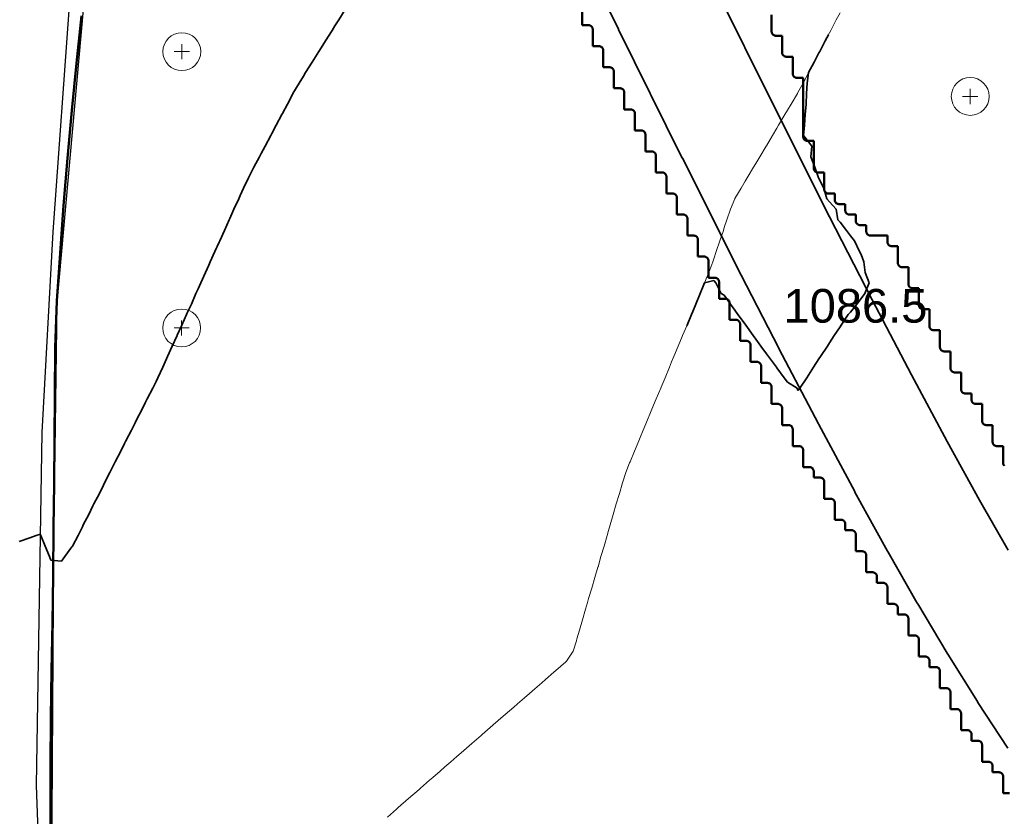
# Model space of a CAD drawing. Header units: metres. Extents: x -6552 to -6384, y 5654608 to 5654799.
# Tile 37 of 68: x -6536 to -6512, y 5654740 to 5654759. Entities that reach past the tile are written whole.
import ezdxf
from ezdxf.enums import TextEntityAlignment as Align

# ---------------------------------------------------------------- set-up
doc = ezdxf.new("R2010")
doc.units = ezdxf.units.M
doc.header["$LTSCALE"] = 0.5
doc.linetypes.add('DASHED', pattern=[9, 6, -3])
doc.linetypes.add('PHANTOM', pattern=[22, 12, -2, 2, -2, 2, -2])
for name, color, linetype, lineweight in [('L-GRAD-CONT', 5, 'DASHED', 25), ('L-HARD-PAVE', 8, 'Continuous', 35), ('L-SITE-LIMIT', 6, 'PHANTOM', 50), ('V-PROP-LINE', 7, 'PHANTOM', 50), ('V-ROAD-CURB', 7, 'Continuous', 25), ('V-ROAD-SW', 8, 'Continuous', 25), ('V-TOPO-MAJR', 34, 'Continuous', 35), ('V-TOPO-MINR', 32, 'Continuous', 13), ('V-VEG-TREE', 94, 'Continuous', 18)]:
    doc.layers.add(name, color=color, linetype=linetype, lineweight=lineweight)
doc.styles.add('BR-STD', font='arial.ttf')

# ---------------------------------------------------------------- blocks, each defined once
blk = doc.blocks.new('VEG-TREE-DECID')
at = {"color": 0, "lineweight": -2}
for p, q in [((-0.6, 0), (0.6, 0)), ((0, -0.6), (0, 0.6))]:
    blk.add_line(p, q, dxfattribs=at)
blk.add_circle((0, 0), 1.5, dxfattribs=at)

msp = doc.modelspace()

# ---------------------------------------------------------------- linework, layer by layer
at = {"layer": 'L-GRAD-CONT', "lineweight": 35}
msp.add_lwpolyline([(-6516.399, 5654758.523), (-6516.476, 5654758.375), (-6516.606, 5654758.125), (-6516.625, 5654758.09), (-6516.739, 5654757.875), (-6516.87, 5654757.625), (-6516.875, 5654757.615), (-6516.907, 5654757.375), (-6516.921, 5654757.125), (-6516.931, 5654756.875), (-6516.951, 5654756.625), (-6516.972, 5654756.375), (-6516.992, 5654756.125), (-6516.875, 5654755.975), (-6516.797, 5654755.875), (-6516.817, 5654755.625), (-6516.727, 5654755.375), (-6516.639, 5654755.125), (-6516.625, 5654755.109), (-6516.506, 5654754.875), (-6516.436, 5654754.625), (-6516.375, 5654754.554), (-6516.22, 5654754.375), (-6516.173, 5654754.125), (-6516.125, 5654754.068), (-6515.968, 5654753.875), (-6515.875, 5654753.743), (-6515.782, 5654753.625), (-6515.661, 5654753.375), (-6515.625, 5654753.305), (-6515.562, 5654753.125), (-6515.527, 5654752.875), (-6515.43, 5654752.625), (-6515.533, 5654752.375), (-6515.625, 5654752.255), (-6515.725, 5654752.125), (-6515.875, 5654751.928), (-6515.934, 5654751.875), (-6516.099, 5654751.625), (-6516.125, 5654751.585), (-6516.261, 5654751.375), (-6516.375, 5654751.203), (-6516.426, 5654751.125), (-6516.588, 5654750.875), (-6516.625, 5654750.819), (-6516.754, 5654750.625), (-6516.875, 5654750.438), (-6516.915, 5654750.375), (-6517.081, 5654750.125), (-6517.125, 5654750.068), (-6517.142, 5654750.125), (-6517.375, 5654750.266), (-6517.452, 5654750.375), (-6517.625, 5654750.611), (-6517.635, 5654750.625), (-6517.827, 5654750.875), (-6517.875, 5654750.938), (-6518.008, 5654751.125), (-6518.125, 5654751.291), (-6518.185, 5654751.375), (-6518.36, 5654751.625), (-6518.375, 5654751.645), (-6518.553, 5654751.875), (-6518.625, 5654751.977), (-6518.729, 5654752.125), (-6518.875, 5654752.334), (-6518.946, 5654752.375), (-6519.078, 5654752.625), (-6519.125, 5654752.686), (-6519.342, 5654752.625), (-6519.375, 5654752.55), (-6519.448, 5654752.375), (-6519.552, 5654752.125), (-6519.625, 5654751.95), (-6519.656, 5654751.875), (-6519.76, 5654751.625), (-6519.767, 5654751.61)], dxfattribs=at)
at = {"layer": 'L-HARD-PAVE'}
for points in [[(-6525.94, 5654773.676), (-6521.412, 5654764.381), (-6519.146, 5654759.758), (-6517.634, 5654756.707), (-6516.371, 5654754.195), (-6515.358, 5654752.221), (-6514.426, 5654750.44), (-6513.576, 5654748.855), (-6512.81, 5654747.466), (-6512.127, 5654746.273)], [(-6512.136, 5654741.571), (-6512.847, 5654742.658), (-6512.861, 5654742.68), (-6513.566, 5654743.809), (-6513.579, 5654743.83), (-6514.279, 5654745), (-6514.29, 5654745.021), (-6514.984, 5654746.232), (-6514.994, 5654746.25), (-6515.769, 5654747.654), (-6515.776, 5654747.668), (-6516.632, 5654749.265), (-6516.638, 5654749.276), (-6517.575, 5654751.066), (-6517.579, 5654751.075), (-6518.597, 5654753.058), (-6518.602, 5654753.067), (-6519.869, 5654755.587), (-6519.872, 5654755.593), (-6521.387, 5654758.65), (-6521.39, 5654758.656), (-6523.657, 5654763.283), (-6523.658, 5654763.285), (-6528.187, 5654772.581)]]:
    msp.add_lwpolyline(points, dxfattribs=at)
at = {"layer": 'L-SITE-LIMIT'}
for points in [[(-6512.1, 5654740.5), (-6512.248, 5654740.5), (-6512.25, 5654740.5), (-6512.25, 5654740.502), (-6512.25, 5654740.9), (-6512.25, 5654740.91), (-6512.252, 5654740.92), (-6512.254, 5654740.929), (-6512.258, 5654740.938), (-6512.262, 5654740.947), (-6512.267, 5654740.956), (-6512.273, 5654740.963), (-6512.279, 5654740.971), (-6512.287, 5654740.977), (-6512.294, 5654740.983), (-6512.303, 5654740.988), (-6512.312, 5654740.992), (-6512.321, 5654740.996), (-6512.33, 5654740.998), (-6512.34, 5654741), (-6512.35, 5654741), (-6512.498, 5654741), (-6512.5, 5654741), (-6512.5, 5654741.002), (-6512.5, 5654741.15), (-6512.5, 5654741.16), (-6512.502, 5654741.17), (-6512.504, 5654741.179), (-6512.508, 5654741.188), (-6512.512, 5654741.197), (-6512.517, 5654741.206), (-6512.523, 5654741.213), (-6512.529, 5654741.221), (-6512.537, 5654741.227), (-6512.544, 5654741.233), (-6512.553, 5654741.238), (-6512.562, 5654741.242), (-6512.571, 5654741.246), (-6512.58, 5654741.248), (-6512.59, 5654741.25), (-6512.6, 5654741.25), (-6512.748, 5654741.25), (-6512.75, 5654741.25), (-6512.75, 5654741.252), (-6512.75, 5654741.65), (-6512.75, 5654741.66), (-6512.752, 5654741.67), (-6512.754, 5654741.679), (-6512.758, 5654741.688), (-6512.762, 5654741.697), (-6512.767, 5654741.706), (-6512.773, 5654741.713), (-6512.779, 5654741.721), (-6512.787, 5654741.727), (-6512.794, 5654741.733), (-6512.803, 5654741.738), (-6512.812, 5654741.742), (-6512.821, 5654741.746), (-6512.83, 5654741.748), (-6512.84, 5654741.75), (-6512.85, 5654741.75), (-6512.998, 5654741.75), (-6513, 5654741.75), (-6513, 5654741.752), (-6513, 5654741.9), (-6513, 5654741.91), (-6513.002, 5654741.92), (-6513.004, 5654741.929), (-6513.008, 5654741.938), (-6513.012, 5654741.947), (-6513.017, 5654741.956), (-6513.023, 5654741.963), (-6513.029, 5654741.971), (-6513.037, 5654741.977), (-6513.044, 5654741.983), (-6513.053, 5654741.988), (-6513.062, 5654741.992), (-6513.071, 5654741.996), (-6513.08, 5654741.998), (-6513.09, 5654742), (-6513.1, 5654742), (-6513.248, 5654742), (-6513.25, 5654742), (-6513.25, 5654742.002), (-6513.25, 5654742.4), (-6513.25, 5654742.41), (-6513.252, 5654742.42), (-6513.254, 5654742.429), (-6513.258, 5654742.438), (-6513.262, 5654742.447), (-6513.267, 5654742.456), (-6513.273, 5654742.463), (-6513.279, 5654742.471), (-6513.287, 5654742.477), (-6513.294, 5654742.483), (-6513.303, 5654742.488), (-6513.312, 5654742.492), (-6513.321, 5654742.496), (-6513.33, 5654742.498), (-6513.34, 5654742.5), (-6513.35, 5654742.5), (-6513.498, 5654742.5), (-6513.5, 5654742.5), (-6513.5, 5654742.502), (-6513.5, 5654742.9), (-6513.5, 5654742.91), (-6513.502, 5654742.92), (-6513.504, 5654742.929), (-6513.508, 5654742.938), (-6513.512, 5654742.947), (-6513.517, 5654742.956), (-6513.523, 5654742.963), (-6513.529, 5654742.971), (-6513.537, 5654742.977), (-6513.544, 5654742.983), (-6513.553, 5654742.988), (-6513.562, 5654742.992), (-6513.571, 5654742.996), (-6513.58, 5654742.998), (-6513.59, 5654743), (-6513.6, 5654743), (-6513.748, 5654743), (-6513.75, 5654743), (-6513.75, 5654743.002), (-6513.75, 5654743.4), (-6513.75, 5654743.41), (-6513.752, 5654743.42), (-6513.754, 5654743.429), (-6513.758, 5654743.438), (-6513.762, 5654743.447), (-6513.767, 5654743.456), (-6513.773, 5654743.463), (-6513.779, 5654743.471), (-6513.787, 5654743.477), (-6513.794, 5654743.483), (-6513.803, 5654743.488), (-6513.812, 5654743.492), (-6513.821, 5654743.496), (-6513.83, 5654743.498), (-6513.84, 5654743.5), (-6513.85, 5654743.5), (-6513.998, 5654743.5), (-6514, 5654743.5), (-6514, 5654743.502), (-6514, 5654743.65), (-6514, 5654743.66), (-6514.002, 5654743.67), (-6514.004, 5654743.679), (-6514.008, 5654743.688), (-6514.012, 5654743.697), (-6514.017, 5654743.706), (-6514.023, 5654743.713), (-6514.029, 5654743.721), (-6514.037, 5654743.727), (-6514.044, 5654743.733), (-6514.053, 5654743.738), (-6514.062, 5654743.742), (-6514.071, 5654743.746), (-6514.08, 5654743.748), (-6514.09, 5654743.75), (-6514.1, 5654743.75), (-6514.248, 5654743.75), (-6514.25, 5654743.75), (-6514.25, 5654743.752), (-6514.25, 5654744.15), (-6514.25, 5654744.16), (-6514.252, 5654744.17), (-6514.254, 5654744.179), (-6514.258, 5654744.188), (-6514.262, 5654744.197), (-6514.267, 5654744.206), (-6514.273, 5654744.213), (-6514.279, 5654744.221), (-6514.287, 5654744.227), (-6514.294, 5654744.233), (-6514.303, 5654744.238), (-6514.312, 5654744.242), (-6514.321, 5654744.246), (-6514.33, 5654744.248), (-6514.34, 5654744.25), (-6514.35, 5654744.25), (-6514.498, 5654744.25), (-6514.5, 5654744.25), (-6514.5, 5654744.252), (-6514.5, 5654744.65), (-6514.5, 5654744.66), (-6514.502, 5654744.67), (-6514.504, 5654744.679), (-6514.508, 5654744.688), (-6514.512, 5654744.697), (-6514.517, 5654744.706), (-6514.523, 5654744.713), (-6514.529, 5654744.721), (-6514.537, 5654744.727), (-6514.544, 5654744.733), (-6514.553, 5654744.738), (-6514.562, 5654744.742), (-6514.571, 5654744.746), (-6514.58, 5654744.748), (-6514.59, 5654744.75), (-6514.6, 5654744.75), (-6514.748, 5654744.75), (-6514.75, 5654744.75), (-6514.75, 5654744.752), (-6514.75, 5654744.9), (-6514.75, 5654744.91), (-6514.752, 5654744.92), (-6514.754, 5654744.929), (-6514.758, 5654744.938), (-6514.762, 5654744.947), (-6514.767, 5654744.956), (-6514.773, 5654744.963), (-6514.779, 5654744.971), (-6514.787, 5654744.977), (-6514.794, 5654744.983), (-6514.803, 5654744.988), (-6514.812, 5654744.992), (-6514.821, 5654744.996), (-6514.83, 5654744.998), (-6514.84, 5654745), (-6514.85, 5654745), (-6514.998, 5654745), (-6515, 5654745), (-6515, 5654745.002), (-6515, 5654745.4), (-6515, 5654745.41), (-6515.002, 5654745.42), (-6515.004, 5654745.429), (-6515.008, 5654745.438), (-6515.012, 5654745.447), (-6515.017, 5654745.456), (-6515.023, 5654745.463), (-6515.029, 5654745.471), (-6515.037, 5654745.477), (-6515.044, 5654745.483), (-6515.053, 5654745.488), (-6515.062, 5654745.492), (-6515.071, 5654745.496), (-6515.08, 5654745.498), (-6515.09, 5654745.5), (-6515.1, 5654745.5), (-6515.248, 5654745.5), (-6515.25, 5654745.5), (-6515.25, 5654745.502), (-6515.25, 5654745.65), (-6515.25, 5654745.66), (-6515.252, 5654745.67), (-6515.254, 5654745.679), (-6515.258, 5654745.688), (-6515.262, 5654745.697), (-6515.267, 5654745.706), (-6515.273, 5654745.713), (-6515.279, 5654745.721), (-6515.287, 5654745.727), (-6515.294, 5654745.733), (-6515.303, 5654745.738), (-6515.312, 5654745.742), (-6515.321, 5654745.746), (-6515.33, 5654745.748), (-6515.34, 5654745.75), (-6515.35, 5654745.75), (-6515.498, 5654745.75), (-6515.5, 5654745.75), (-6515.5, 5654745.752), (-6515.5, 5654746.15), (-6515.5, 5654746.16), (-6515.502, 5654746.17), (-6515.504, 5654746.179), (-6515.508, 5654746.188), (-6515.512, 5654746.197), (-6515.517, 5654746.206), (-6515.523, 5654746.213), (-6515.529, 5654746.221), (-6515.537, 5654746.227), (-6515.544, 5654746.233), (-6515.553, 5654746.238), (-6515.562, 5654746.242), (-6515.571, 5654746.246), (-6515.58, 5654746.248), (-6515.59, 5654746.25), (-6515.6, 5654746.25), (-6515.748, 5654746.25), (-6515.75, 5654746.25), (-6515.75, 5654746.252), (-6515.75, 5654746.65), (-6515.75, 5654746.66), (-6515.752, 5654746.67), (-6515.754, 5654746.679), (-6515.758, 5654746.688), (-6515.762, 5654746.697), (-6515.767, 5654746.706), (-6515.773, 5654746.713), (-6515.779, 5654746.721), (-6515.787, 5654746.727), (-6515.794, 5654746.733), (-6515.803, 5654746.738), (-6515.812, 5654746.742), (-6515.821, 5654746.746), (-6515.83, 5654746.748), (-6515.84, 5654746.75), (-6515.85, 5654746.75), (-6515.998, 5654746.75), (-6516, 5654746.75), (-6516, 5654746.752), (-6516, 5654746.9), (-6516, 5654746.91), (-6516.002, 5654746.92), (-6516.004, 5654746.929), (-6516.008, 5654746.938), (-6516.012, 5654746.947), (-6516.017, 5654746.956), (-6516.023, 5654746.963), (-6516.029, 5654746.971), (-6516.037, 5654746.977), (-6516.044, 5654746.983), (-6516.053, 5654746.988), (-6516.062, 5654746.992), (-6516.071, 5654746.996), (-6516.08, 5654746.998), (-6516.09, 5654747), (-6516.1, 5654747), (-6516.248, 5654747), (-6516.25, 5654747), (-6516.25, 5654747.002), (-6516.25, 5654747.4), (-6516.25, 5654747.41), (-6516.252, 5654747.42), (-6516.254, 5654747.429), (-6516.258, 5654747.438), (-6516.262, 5654747.447), (-6516.267, 5654747.456), (-6516.273, 5654747.463), (-6516.279, 5654747.471), (-6516.287, 5654747.477), (-6516.294, 5654747.483), (-6516.303, 5654747.488), (-6516.312, 5654747.492), (-6516.321, 5654747.496), (-6516.33, 5654747.498), (-6516.34, 5654747.5), (-6516.35, 5654747.5), (-6516.498, 5654747.5), (-6516.5, 5654747.5), (-6516.5, 5654747.502), (-6516.5, 5654747.9), (-6516.5, 5654747.91), (-6516.502, 5654747.92), (-6516.504, 5654747.929), (-6516.508, 5654747.938), (-6516.512, 5654747.947), (-6516.517, 5654747.956), (-6516.523, 5654747.963), (-6516.529, 5654747.971), (-6516.537, 5654747.977), (-6516.544, 5654747.983), (-6516.553, 5654747.988), (-6516.562, 5654747.992), (-6516.571, 5654747.996), (-6516.58, 5654747.998), (-6516.59, 5654748), (-6516.6, 5654748), (-6516.748, 5654748), (-6516.75, 5654748), (-6516.75, 5654748.002), (-6516.75, 5654748.15), (-6516.75, 5654748.16), (-6516.752, 5654748.17), (-6516.754, 5654748.179), (-6516.758, 5654748.188), (-6516.762, 5654748.197), (-6516.767, 5654748.206), (-6516.773, 5654748.213), (-6516.779, 5654748.221), (-6516.787, 5654748.227), (-6516.794, 5654748.233), (-6516.803, 5654748.238), (-6516.812, 5654748.242), (-6516.821, 5654748.246), (-6516.83, 5654748.248), (-6516.84, 5654748.25), (-6516.85, 5654748.25), (-6516.998, 5654748.25), (-6517, 5654748.25), (-6517, 5654748.252), (-6517, 5654748.65), (-6517, 5654748.66), (-6517.002, 5654748.67), (-6517.004, 5654748.679), (-6517.008, 5654748.688), (-6517.012, 5654748.697), (-6517.017, 5654748.706), (-6517.023, 5654748.713), (-6517.029, 5654748.721), (-6517.037, 5654748.727), (-6517.044, 5654748.733), (-6517.053, 5654748.738), (-6517.062, 5654748.742), (-6517.071, 5654748.746), (-6517.08, 5654748.748), (-6517.09, 5654748.75), (-6517.1, 5654748.75), (-6517.248, 5654748.75), (-6517.25, 5654748.75), (-6517.25, 5654748.752), (-6517.25, 5654749.15), (-6517.25, 5654749.16), (-6517.252, 5654749.17), (-6517.254, 5654749.179), (-6517.258, 5654749.188), (-6517.262, 5654749.197), (-6517.267, 5654749.206), (-6517.273, 5654749.213), (-6517.279, 5654749.221), (-6517.287, 5654749.227), (-6517.294, 5654749.233), (-6517.303, 5654749.238), (-6517.312, 5654749.242), (-6517.321, 5654749.246), (-6517.33, 5654749.248), (-6517.34, 5654749.25), (-6517.35, 5654749.25), (-6517.498, 5654749.25), (-6517.5, 5654749.25), (-6517.5, 5654749.252), (-6517.5, 5654749.65), (-6517.5, 5654749.66), (-6517.502, 5654749.67), (-6517.504, 5654749.679), (-6517.508, 5654749.688), (-6517.512, 5654749.697), (-6517.517, 5654749.706), (-6517.523, 5654749.713), (-6517.529, 5654749.721), (-6517.537, 5654749.727), (-6517.544, 5654749.733), (-6517.553, 5654749.738), (-6517.562, 5654749.742), (-6517.571, 5654749.746), (-6517.58, 5654749.748), (-6517.59, 5654749.75), (-6517.6, 5654749.75), (-6517.748, 5654749.75), (-6517.75, 5654749.75), (-6517.75, 5654749.752), (-6517.75, 5654750.15), (-6517.75, 5654750.16), (-6517.752, 5654750.17), (-6517.754, 5654750.179), (-6517.758, 5654750.188), (-6517.762, 5654750.197), (-6517.767, 5654750.206), (-6517.773, 5654750.213), (-6517.779, 5654750.221), (-6517.787, 5654750.227), (-6517.794, 5654750.233), (-6517.803, 5654750.238), (-6517.812, 5654750.242), (-6517.821, 5654750.246), (-6517.83, 5654750.248), (-6517.84, 5654750.25), (-6517.85, 5654750.25), (-6517.998, 5654750.25), (-6518, 5654750.25), (-6518, 5654750.252), (-6518, 5654750.65), (-6518, 5654750.66), (-6518.002, 5654750.67), (-6518.004, 5654750.679), (-6518.008, 5654750.688), (-6518.012, 5654750.697), (-6518.017, 5654750.706), (-6518.023, 5654750.713), (-6518.029, 5654750.721), (-6518.037, 5654750.727), (-6518.044, 5654750.733), (-6518.053, 5654750.738), (-6518.062, 5654750.742), (-6518.071, 5654750.746), (-6518.08, 5654750.748), (-6518.09, 5654750.75), (-6518.1, 5654750.75), (-6518.248, 5654750.75), (-6518.25, 5654750.75), (-6518.25, 5654750.752), (-6518.25, 5654751.15), (-6518.25, 5654751.16), (-6518.252, 5654751.17), (-6518.254, 5654751.179), (-6518.258, 5654751.188), (-6518.262, 5654751.197), (-6518.267, 5654751.206), (-6518.273, 5654751.213), (-6518.279, 5654751.221), (-6518.287, 5654751.227), (-6518.294, 5654751.233), (-6518.303, 5654751.238), (-6518.312, 5654751.242), (-6518.321, 5654751.246), (-6518.33, 5654751.248), (-6518.34, 5654751.25), (-6518.35, 5654751.25), (-6518.498, 5654751.25), (-6518.5, 5654751.25), (-6518.5, 5654751.252), (-6518.5, 5654751.65), (-6518.5, 5654751.66), (-6518.502, 5654751.67), (-6518.504, 5654751.679), (-6518.508, 5654751.688), (-6518.512, 5654751.697), (-6518.517, 5654751.706), (-6518.523, 5654751.713), (-6518.529, 5654751.721), (-6518.537, 5654751.727), (-6518.544, 5654751.733), (-6518.553, 5654751.738), (-6518.562, 5654751.742), (-6518.571, 5654751.746), (-6518.58, 5654751.748), (-6518.59, 5654751.75), (-6518.6, 5654751.75), (-6518.748, 5654751.75), (-6518.75, 5654751.75), (-6518.75, 5654751.752), (-6518.75, 5654752.15), (-6518.75, 5654752.16), (-6518.752, 5654752.17), (-6518.754, 5654752.179), (-6518.758, 5654752.188), (-6518.762, 5654752.197), (-6518.767, 5654752.206), (-6518.773, 5654752.213), (-6518.779, 5654752.221), (-6518.787, 5654752.227), (-6518.794, 5654752.233), (-6518.803, 5654752.238), (-6518.812, 5654752.242), (-6518.821, 5654752.246), (-6518.83, 5654752.248), (-6518.84, 5654752.25), (-6518.85, 5654752.25), (-6518.998, 5654752.25), (-6519, 5654752.25), (-6519, 5654752.252), (-6519, 5654752.65), (-6519, 5654752.66), (-6519.002, 5654752.67), (-6519.004, 5654752.679), (-6519.008, 5654752.688), (-6519.012, 5654752.697), (-6519.017, 5654752.706), (-6519.023, 5654752.713), (-6519.029, 5654752.721), (-6519.037, 5654752.727), (-6519.044, 5654752.733), (-6519.053, 5654752.738), (-6519.062, 5654752.742), (-6519.071, 5654752.746), (-6519.08, 5654752.748), (-6519.09, 5654752.75), (-6519.1, 5654752.75), (-6519.248, 5654752.75), (-6519.25, 5654752.75), (-6519.25, 5654752.752), (-6519.25, 5654753.15), (-6519.25, 5654753.16), (-6519.252, 5654753.17), (-6519.254, 5654753.179), (-6519.258, 5654753.188), (-6519.262, 5654753.197), (-6519.267, 5654753.206), (-6519.273, 5654753.213), (-6519.279, 5654753.221), (-6519.287, 5654753.227), (-6519.294, 5654753.233), (-6519.303, 5654753.238), (-6519.312, 5654753.242), (-6519.321, 5654753.246), (-6519.33, 5654753.248), (-6519.34, 5654753.25), (-6519.35, 5654753.25), (-6519.498, 5654753.25), (-6519.5, 5654753.25), (-6519.5, 5654753.252), (-6519.5, 5654753.65), (-6519.5, 5654753.66), (-6519.502, 5654753.67), (-6519.504, 5654753.679), (-6519.508, 5654753.688), (-6519.512, 5654753.697), (-6519.517, 5654753.706), (-6519.523, 5654753.713), (-6519.529, 5654753.721), (-6519.537, 5654753.727), (-6519.544, 5654753.733), (-6519.553, 5654753.738), (-6519.562, 5654753.742), (-6519.571, 5654753.746), (-6519.58, 5654753.748), (-6519.59, 5654753.75), (-6519.6, 5654753.75), (-6519.748, 5654753.75), (-6519.75, 5654753.75), (-6519.75, 5654753.752), (-6519.75, 5654754.15), (-6519.75, 5654754.16), (-6519.752, 5654754.17), (-6519.754, 5654754.179), (-6519.758, 5654754.188), (-6519.762, 5654754.197), (-6519.767, 5654754.206), (-6519.773, 5654754.213), (-6519.779, 5654754.221), (-6519.787, 5654754.227), (-6519.794, 5654754.233), (-6519.803, 5654754.238), (-6519.812, 5654754.242), (-6519.821, 5654754.246), (-6519.83, 5654754.248), (-6519.84, 5654754.25), (-6519.85, 5654754.25), (-6519.998, 5654754.25), (-6520, 5654754.25), (-6520, 5654754.252), (-6520, 5654754.65), (-6520, 5654754.66), (-6520.002, 5654754.67), (-6520.004, 5654754.679), (-6520.008, 5654754.688), (-6520.012, 5654754.697), (-6520.017, 5654754.706), (-6520.023, 5654754.713), (-6520.029, 5654754.721), (-6520.037, 5654754.727), (-6520.044, 5654754.733), (-6520.053, 5654754.738), (-6520.062, 5654754.742), (-6520.071, 5654754.746), (-6520.08, 5654754.748), (-6520.09, 5654754.75), (-6520.1, 5654754.75), (-6520.248, 5654754.75), (-6520.25, 5654754.75), (-6520.25, 5654754.752), (-6520.25, 5654755.15), (-6520.25, 5654755.16), (-6520.252, 5654755.17), (-6520.254, 5654755.179), (-6520.258, 5654755.188), (-6520.262, 5654755.197), (-6520.267, 5654755.206), (-6520.273, 5654755.213), (-6520.279, 5654755.221), (-6520.287, 5654755.227), (-6520.294, 5654755.233), (-6520.303, 5654755.238), (-6520.312, 5654755.242), (-6520.321, 5654755.246), (-6520.33, 5654755.248), (-6520.34, 5654755.25), (-6520.35, 5654755.25), (-6520.498, 5654755.25), (-6520.5, 5654755.25), (-6520.5, 5654755.252), (-6520.5, 5654755.65), (-6520.5, 5654755.66), (-6520.502, 5654755.67), (-6520.504, 5654755.679), (-6520.508, 5654755.688), (-6520.512, 5654755.697), (-6520.517, 5654755.706), (-6520.523, 5654755.713), (-6520.529, 5654755.721), (-6520.537, 5654755.727), (-6520.544, 5654755.733), (-6520.553, 5654755.738), (-6520.562, 5654755.742), (-6520.571, 5654755.746), (-6520.58, 5654755.748), (-6520.59, 5654755.75), (-6520.6, 5654755.75), (-6520.748, 5654755.75), (-6520.75, 5654755.75), (-6520.75, 5654755.752), (-6520.75, 5654756.15), (-6520.75, 5654756.16), (-6520.752, 5654756.17), (-6520.754, 5654756.179), (-6520.758, 5654756.188), (-6520.762, 5654756.197), (-6520.767, 5654756.206), (-6520.773, 5654756.213), (-6520.779, 5654756.221), (-6520.787, 5654756.227), (-6520.794, 5654756.233), (-6520.803, 5654756.238), (-6520.812, 5654756.242), (-6520.821, 5654756.246), (-6520.83, 5654756.248), (-6520.84, 5654756.25), (-6520.85, 5654756.25), (-6520.998, 5654756.25), (-6521, 5654756.25), (-6521, 5654756.252), (-6521, 5654756.65), (-6521, 5654756.66), (-6521.002, 5654756.67), (-6521.004, 5654756.679), (-6521.008, 5654756.688), (-6521.012, 5654756.697), (-6521.017, 5654756.706), (-6521.023, 5654756.713), (-6521.029, 5654756.721), (-6521.037, 5654756.727), (-6521.044, 5654756.733), (-6521.053, 5654756.738), (-6521.062, 5654756.742), (-6521.071, 5654756.746), (-6521.08, 5654756.748), (-6521.09, 5654756.75), (-6521.1, 5654756.75), (-6521.248, 5654756.75), (-6521.25, 5654756.75), (-6521.25, 5654756.752), (-6521.25, 5654757.15), (-6521.25, 5654757.16), (-6521.252, 5654757.17), (-6521.254, 5654757.179), (-6521.258, 5654757.188), (-6521.262, 5654757.197), (-6521.267, 5654757.206), (-6521.273, 5654757.213), (-6521.279, 5654757.221), (-6521.287, 5654757.227), (-6521.294, 5654757.233), (-6521.303, 5654757.238), (-6521.312, 5654757.242), (-6521.321, 5654757.246), (-6521.33, 5654757.248), (-6521.34, 5654757.25), (-6521.35, 5654757.25), (-6521.498, 5654757.25), (-6521.5, 5654757.25), (-6521.5, 5654757.252), (-6521.5, 5654757.65), (-6521.5, 5654757.66), (-6521.502, 5654757.67), (-6521.504, 5654757.679), (-6521.508, 5654757.688), (-6521.512, 5654757.697), (-6521.517, 5654757.706), (-6521.523, 5654757.713), (-6521.529, 5654757.721), (-6521.537, 5654757.727), (-6521.544, 5654757.733), (-6521.553, 5654757.738), (-6521.562, 5654757.742), (-6521.571, 5654757.746), (-6521.58, 5654757.748), (-6521.59, 5654757.75), (-6521.6, 5654757.75), (-6521.748, 5654757.75), (-6521.75, 5654757.75), (-6521.75, 5654757.752), (-6521.75, 5654758.15), (-6521.75, 5654758.16), (-6521.752, 5654758.17), (-6521.754, 5654758.179), (-6521.758, 5654758.188), (-6521.762, 5654758.197), (-6521.767, 5654758.206), (-6521.773, 5654758.213), (-6521.779, 5654758.221), (-6521.787, 5654758.227), (-6521.794, 5654758.233), (-6521.803, 5654758.238), (-6521.812, 5654758.242), (-6521.821, 5654758.246), (-6521.83, 5654758.248), (-6521.84, 5654758.25), (-6521.85, 5654758.25), (-6521.998, 5654758.25), (-6522, 5654758.25), (-6522, 5654758.252), (-6522, 5654758.65), (-6522, 5654758.66), (-6522.002, 5654758.67), (-6522.004, 5654758.679), (-6522.008, 5654758.688), (-6522.012, 5654758.697), (-6522.017, 5654758.706), (-6522.023, 5654758.713), (-6522.029, 5654758.721), (-6522.037, 5654758.727), (-6522.044, 5654758.733), (-6522.053, 5654758.738), (-6522.062, 5654758.742), (-6522.071, 5654758.746), (-6522.08, 5654758.748), (-6522.09, 5654758.75), (-6522.1, 5654758.75), (-6522.248, 5654758.75), (-6522.25, 5654758.75), (-6522.25, 5654758.752), (-6522.25, 5654759.15)], [(-6517.75, 5654758.998), (-6517.75, 5654758.6), (-6517.75, 5654758.59), (-6517.748, 5654758.58), (-6517.746, 5654758.571), (-6517.742, 5654758.562), (-6517.738, 5654758.553), (-6517.733, 5654758.544), (-6517.727, 5654758.537), (-6517.721, 5654758.529), (-6517.713, 5654758.523), (-6517.706, 5654758.517), (-6517.697, 5654758.512), (-6517.688, 5654758.508), (-6517.679, 5654758.504), (-6517.67, 5654758.502), (-6517.66, 5654758.5), (-6517.65, 5654758.5), (-6517.502, 5654758.5), (-6517.5, 5654758.5), (-6517.5, 5654758.498), (-6517.5, 5654758.1), (-6517.5, 5654758.09), (-6517.498, 5654758.08), (-6517.496, 5654758.071), (-6517.492, 5654758.062), (-6517.488, 5654758.053), (-6517.483, 5654758.044), (-6517.477, 5654758.037), (-6517.471, 5654758.029), (-6517.463, 5654758.023), (-6517.456, 5654758.017), (-6517.447, 5654758.012), (-6517.438, 5654758.008), (-6517.429, 5654758.004), (-6517.42, 5654758.002), (-6517.41, 5654758), (-6517.4, 5654758), (-6517.252, 5654758), (-6517.25, 5654758), (-6517.25, 5654757.998), (-6517.25, 5654757.6), (-6517.25, 5654757.59), (-6517.248, 5654757.58), (-6517.246, 5654757.571), (-6517.242, 5654757.562), (-6517.238, 5654757.553), (-6517.233, 5654757.544), (-6517.227, 5654757.537), (-6517.221, 5654757.529), (-6517.213, 5654757.523), (-6517.206, 5654757.517), (-6517.197, 5654757.512), (-6517.188, 5654757.508), (-6517.179, 5654757.504), (-6517.17, 5654757.502), (-6517.16, 5654757.5), (-6517.15, 5654757.5), (-6517.002, 5654757.5), (-6517, 5654757.5), (-6517, 5654757.498), (-6517, 5654756.1), (-6517, 5654756.09), (-6516.998, 5654756.08), (-6516.996, 5654756.071), (-6516.992, 5654756.062), (-6516.988, 5654756.053), (-6516.983, 5654756.044), (-6516.977, 5654756.037), (-6516.971, 5654756.029), (-6516.963, 5654756.023), (-6516.956, 5654756.017), (-6516.947, 5654756.012), (-6516.938, 5654756.008), (-6516.929, 5654756.004), (-6516.92, 5654756.002), (-6516.91, 5654756), (-6516.9, 5654756), (-6516.752, 5654756), (-6516.75, 5654756), (-6516.75, 5654755.998), (-6516.75, 5654755.35), (-6516.75, 5654755.34), (-6516.748, 5654755.33), (-6516.746, 5654755.321), (-6516.742, 5654755.312), (-6516.738, 5654755.303), (-6516.733, 5654755.294), (-6516.727, 5654755.287), (-6516.721, 5654755.279), (-6516.713, 5654755.273), (-6516.706, 5654755.267), (-6516.697, 5654755.262), (-6516.688, 5654755.258), (-6516.679, 5654755.254), (-6516.67, 5654755.252), (-6516.66, 5654755.25), (-6516.65, 5654755.25), (-6516.502, 5654755.25), (-6516.5, 5654755.25), (-6516.5, 5654755.248), (-6516.5, 5654754.85), (-6516.5, 5654754.84), (-6516.498, 5654754.83), (-6516.496, 5654754.821), (-6516.492, 5654754.812), (-6516.488, 5654754.803), (-6516.483, 5654754.794), (-6516.477, 5654754.787), (-6516.471, 5654754.779), (-6516.463, 5654754.773), (-6516.456, 5654754.767), (-6516.447, 5654754.762), (-6516.438, 5654754.758), (-6516.429, 5654754.754), (-6516.42, 5654754.752), (-6516.41, 5654754.75), (-6516.4, 5654754.75), (-6516.252, 5654754.75), (-6516.25, 5654754.75), (-6516.25, 5654754.748), (-6516.25, 5654754.6), (-6516.25, 5654754.59), (-6516.248, 5654754.58), (-6516.246, 5654754.571), (-6516.242, 5654754.562), (-6516.238, 5654754.553), (-6516.233, 5654754.544), (-6516.227, 5654754.537), (-6516.221, 5654754.529), (-6516.213, 5654754.523), (-6516.206, 5654754.517), (-6516.197, 5654754.512), (-6516.188, 5654754.508), (-6516.179, 5654754.504), (-6516.17, 5654754.502), (-6516.16, 5654754.5), (-6516.15, 5654754.5), (-6516.002, 5654754.5), (-6516, 5654754.5), (-6516, 5654754.498), (-6516, 5654754.35), (-6516, 5654754.34), (-6515.998, 5654754.33), (-6515.996, 5654754.321), (-6515.992, 5654754.312), (-6515.988, 5654754.303), (-6515.983, 5654754.294), (-6515.977, 5654754.287), (-6515.971, 5654754.279), (-6515.963, 5654754.273), (-6515.956, 5654754.267), (-6515.947, 5654754.262), (-6515.938, 5654754.258), (-6515.929, 5654754.254), (-6515.92, 5654754.252), (-6515.91, 5654754.25), (-6515.9, 5654754.25), (-6515.752, 5654754.25), (-6515.75, 5654754.25), (-6515.75, 5654754.248), (-6515.75, 5654754.1), (-6515.75, 5654754.09), (-6515.748, 5654754.08), (-6515.746, 5654754.071), (-6515.742, 5654754.062), (-6515.738, 5654754.053), (-6515.733, 5654754.044), (-6515.727, 5654754.037), (-6515.721, 5654754.029), (-6515.713, 5654754.023), (-6515.706, 5654754.017), (-6515.697, 5654754.012), (-6515.688, 5654754.008), (-6515.679, 5654754.004), (-6515.67, 5654754.002), (-6515.66, 5654754), (-6515.65, 5654754), (-6515.502, 5654754), (-6515.5, 5654754), (-6515.5, 5654753.998), (-6515.5, 5654753.85), (-6515.5, 5654753.84), (-6515.498, 5654753.83), (-6515.496, 5654753.821), (-6515.492, 5654753.812), (-6515.488, 5654753.803), (-6515.483, 5654753.794), (-6515.477, 5654753.787), (-6515.471, 5654753.779), (-6515.463, 5654753.773), (-6515.456, 5654753.767), (-6515.447, 5654753.762), (-6515.438, 5654753.758), (-6515.429, 5654753.754), (-6515.42, 5654753.752), (-6515.41, 5654753.75), (-6515.4, 5654753.75), (-6515.002, 5654753.75), (-6515, 5654753.75), (-6515, 5654753.748), (-6515, 5654753.6), (-6515, 5654753.59), (-6514.998, 5654753.58), (-6514.996, 5654753.571), (-6514.992, 5654753.562), (-6514.988, 5654753.553), (-6514.983, 5654753.544), (-6514.977, 5654753.537), (-6514.971, 5654753.529), (-6514.963, 5654753.523), (-6514.956, 5654753.517), (-6514.947, 5654753.512), (-6514.938, 5654753.508), (-6514.929, 5654753.504), (-6514.92, 5654753.502), (-6514.91, 5654753.5), (-6514.9, 5654753.5), (-6514.752, 5654753.5), (-6514.75, 5654753.5), (-6514.75, 5654753.498), (-6514.75, 5654753.1), (-6514.75, 5654753.09), (-6514.748, 5654753.08), (-6514.746, 5654753.071), (-6514.742, 5654753.062), (-6514.738, 5654753.053), (-6514.733, 5654753.044), (-6514.727, 5654753.037), (-6514.721, 5654753.029), (-6514.713, 5654753.023), (-6514.706, 5654753.017), (-6514.697, 5654753.012), (-6514.688, 5654753.008), (-6514.679, 5654753.004), (-6514.67, 5654753.002), (-6514.66, 5654753), (-6514.65, 5654753), (-6514.502, 5654753), (-6514.5, 5654753), (-6514.5, 5654752.998), (-6514.5, 5654752.6), (-6514.5, 5654752.59), (-6514.498, 5654752.58), (-6514.496, 5654752.571), (-6514.492, 5654752.562), (-6514.488, 5654752.553), (-6514.483, 5654752.544), (-6514.477, 5654752.537), (-6514.471, 5654752.529), (-6514.463, 5654752.523), (-6514.456, 5654752.517), (-6514.447, 5654752.512), (-6514.438, 5654752.508), (-6514.429, 5654752.504), (-6514.42, 5654752.502), (-6514.41, 5654752.5), (-6514.4, 5654752.5), (-6514.252, 5654752.5), (-6514.25, 5654752.5), (-6514.25, 5654752.498), (-6514.25, 5654752.1), (-6514.25, 5654752.09), (-6514.248, 5654752.08), (-6514.246, 5654752.071), (-6514.242, 5654752.062), (-6514.238, 5654752.053), (-6514.233, 5654752.044), (-6514.227, 5654752.037), (-6514.221, 5654752.029), (-6514.213, 5654752.023), (-6514.206, 5654752.017), (-6514.197, 5654752.012), (-6514.188, 5654752.008), (-6514.179, 5654752.004), (-6514.17, 5654752.002), (-6514.16, 5654752), (-6514.15, 5654752), (-6514.002, 5654752), (-6514, 5654752), (-6514, 5654751.998), (-6514, 5654751.6), (-6514, 5654751.59), (-6513.998, 5654751.58), (-6513.996, 5654751.571), (-6513.992, 5654751.562), (-6513.988, 5654751.553), (-6513.983, 5654751.544), (-6513.977, 5654751.537), (-6513.971, 5654751.529), (-6513.963, 5654751.523), (-6513.956, 5654751.517), (-6513.947, 5654751.512), (-6513.938, 5654751.508), (-6513.929, 5654751.504), (-6513.92, 5654751.502), (-6513.91, 5654751.5), (-6513.9, 5654751.5), (-6513.752, 5654751.5), (-6513.75, 5654751.5), (-6513.75, 5654751.498), (-6513.75, 5654751.1), (-6513.75, 5654751.09), (-6513.748, 5654751.08), (-6513.746, 5654751.071), (-6513.742, 5654751.062), (-6513.738, 5654751.053), (-6513.733, 5654751.044), (-6513.727, 5654751.037), (-6513.721, 5654751.029), (-6513.713, 5654751.023), (-6513.706, 5654751.017), (-6513.697, 5654751.012), (-6513.688, 5654751.008), (-6513.679, 5654751.004), (-6513.67, 5654751.002), (-6513.66, 5654751), (-6513.65, 5654751), (-6513.502, 5654751), (-6513.5, 5654751), (-6513.5, 5654750.998), (-6513.5, 5654750.6), (-6513.5, 5654750.59), (-6513.498, 5654750.58), (-6513.496, 5654750.571), (-6513.492, 5654750.562), (-6513.488, 5654750.553), (-6513.483, 5654750.544), (-6513.477, 5654750.537), (-6513.471, 5654750.529), (-6513.463, 5654750.523), (-6513.456, 5654750.517), (-6513.447, 5654750.512), (-6513.438, 5654750.508), (-6513.429, 5654750.504), (-6513.42, 5654750.502), (-6513.41, 5654750.5), (-6513.4, 5654750.5), (-6513.252, 5654750.5), (-6513.25, 5654750.5), (-6513.25, 5654750.498), (-6513.25, 5654750.1), (-6513.25, 5654750.09), (-6513.248, 5654750.08), (-6513.246, 5654750.071), (-6513.242, 5654750.062), (-6513.238, 5654750.053), (-6513.233, 5654750.044), (-6513.227, 5654750.037), (-6513.221, 5654750.029), (-6513.213, 5654750.023), (-6513.206, 5654750.017), (-6513.197, 5654750.012), (-6513.188, 5654750.008), (-6513.179, 5654750.004), (-6513.17, 5654750.002), (-6513.16, 5654750), (-6513.15, 5654750), (-6513.002, 5654750), (-6513, 5654750), (-6513, 5654749.998), (-6513, 5654749.85), (-6513, 5654749.84), (-6512.998, 5654749.83), (-6512.996, 5654749.821), (-6512.992, 5654749.812), (-6512.988, 5654749.803), (-6512.983, 5654749.794), (-6512.977, 5654749.787), (-6512.971, 5654749.779), (-6512.963, 5654749.773), (-6512.956, 5654749.767), (-6512.947, 5654749.762), (-6512.938, 5654749.758), (-6512.929, 5654749.754), (-6512.92, 5654749.752), (-6512.91, 5654749.75), (-6512.9, 5654749.75), (-6512.752, 5654749.75), (-6512.75, 5654749.75), (-6512.75, 5654749.748), (-6512.75, 5654749.35), (-6512.75, 5654749.34), (-6512.748, 5654749.33), (-6512.746, 5654749.321), (-6512.742, 5654749.312), (-6512.738, 5654749.303), (-6512.733, 5654749.294), (-6512.727, 5654749.287), (-6512.721, 5654749.279), (-6512.713, 5654749.273), (-6512.706, 5654749.267), (-6512.697, 5654749.262), (-6512.688, 5654749.258), (-6512.679, 5654749.254), (-6512.67, 5654749.252), (-6512.66, 5654749.25), (-6512.65, 5654749.25), (-6512.502, 5654749.25), (-6512.5, 5654749.25), (-6512.5, 5654749.248), (-6512.5, 5654748.85), (-6512.5, 5654748.84), (-6512.498, 5654748.83), (-6512.496, 5654748.821), (-6512.492, 5654748.812), (-6512.488, 5654748.803), (-6512.483, 5654748.794), (-6512.477, 5654748.787), (-6512.471, 5654748.779), (-6512.463, 5654748.773), (-6512.456, 5654748.767), (-6512.447, 5654748.762), (-6512.438, 5654748.758), (-6512.429, 5654748.754), (-6512.42, 5654748.752), (-6512.41, 5654748.75), (-6512.4, 5654748.75), (-6512.252, 5654748.75), (-6512.25, 5654748.75), (-6512.25, 5654748.748), (-6512.25, 5654748.35), (-6512.25, 5654748.34), (-6512.248, 5654748.33), (-6512.246, 5654748.321), (-6512.242, 5654748.312), (-6512.238, 5654748.303), (-6512.233, 5654748.294), (-6512.227, 5654748.287), (-6512.221, 5654748.279)]]:
    msp.add_lwpolyline(points, dxfattribs=at)
at = {"layer": 'V-PROP-LINE'}
msp.add_lwpolyline([(-6534.864, 5654738.943), (-6534.885, 5654740.053), (-6534.886, 5654741.163), (-6534.874, 5654742.291), (-6534.857, 5654743.419), (-6534.84, 5654744.547), (-6534.823, 5654745.676), (-6534.809, 5654746.804), (-6534.799, 5654747.857), (-6534.789, 5654748.91), (-6534.779, 5654749.963), (-6534.775, 5654751.082), (-6534.732, 5654752.201), (-6534.655, 5654753.332), (-6534.572, 5654754.463), (-6534.48, 5654755.592), (-6534.38, 5654756.721), (-6534.269, 5654757.848), (-6534.148, 5654758.975)], dxfattribs=at)
at = {"layer": 'V-ROAD-CURB'}
for points in [[(-6532.072, 5654712.095), (-6533.244, 5654718.24), (-6534.098, 5654724.337), (-6534.521, 5654728.522), (-6535.015, 5654735.265), (-6535.219, 5654740.686), (-6535.082, 5654749.069), (-6534.822, 5654753.84), (-6534.417, 5654759.439), (-6534.001, 5654763.386), (-6533.525, 5654766.367), (-6533.139, 5654767.602), (-6532.671, 5654768.566), (-6531.839, 5654769.883), (-6530.329, 5654771.745), (-6529.852, 5654772.143), (-6528.894, 5654772.772), (-6527.652, 5654773.316), (-6526.713, 5654773.617), (-6524.485, 5654773.97), (-6521.121, 5654774.198), (-6515.704, 5654774.14), (-6510.291, 5654774.081)], [(-6534.055, 5654759.749), (-6534.736, 5654752.145), (-6534.813, 5654746.343)]]:
    msp.add_lwpolyline(points, dxfattribs=at)
at = {"layer": 'V-ROAD-SW'}
msp.add_lwpolyline([(-6534.812, 5654746.347), (-6534.858, 5654738.67), (-6534.551, 5654732.989)], dxfattribs=at)
at = {"layer": 'V-TOPO-MAJR'}
msp.add_lwpolyline([(-6527.881, 5654759.125), (-6528.036, 5654758.875), (-6528.125, 5654758.735), (-6528.194, 5654758.625), (-6528.35, 5654758.375), (-6528.375, 5654758.335), (-6528.508, 5654758.125), (-6528.625, 5654757.936), (-6528.663, 5654757.875), (-6528.821, 5654757.625), (-6528.875, 5654757.54), (-6528.978, 5654757.375), (-6529.122, 5654757.125), (-6529.125, 5654757.119), (-6529.256, 5654756.875), (-6529.375, 5654756.653), (-6529.39, 5654756.625), (-6529.521, 5654756.375), (-6529.625, 5654756.177), (-6529.652, 5654756.125), (-6529.785, 5654755.875), (-6529.875, 5654755.705), (-6529.917, 5654755.625), (-6530.049, 5654755.375), (-6530.125, 5654755.23), (-6530.18, 5654755.125), (-6530.297, 5654754.875), (-6530.375, 5654754.704), (-6530.411, 5654754.625), (-6530.524, 5654754.375), (-6530.625, 5654754.154), (-6530.638, 5654754.125), (-6530.748, 5654753.875), (-6530.862, 5654753.625), (-6530.875, 5654753.596), (-6530.976, 5654753.375), (-6531.089, 5654753.125), (-6531.125, 5654753.044), (-6531.2, 5654752.875), (-6531.313, 5654752.625), (-6531.375, 5654752.489), (-6531.427, 5654752.375), (-6531.537, 5654752.125), (-6531.625, 5654751.932), (-6531.651, 5654751.875), (-6531.765, 5654751.625), (-6531.875, 5654751.382), (-6531.878, 5654751.375), (-6531.989, 5654751.125), (-6532.102, 5654750.875), (-6532.125, 5654750.825), (-6532.216, 5654750.625), (-6532.332, 5654750.375), (-6532.375, 5654750.287), (-6532.456, 5654750.125), (-6532.584, 5654749.875), (-6532.625, 5654749.794), (-6532.709, 5654749.625), (-6532.838, 5654749.375), (-6532.875, 5654749.301), (-6532.963, 5654749.125), (-6533.091, 5654748.875), (-6533.125, 5654748.807), (-6533.216, 5654748.625), (-6533.345, 5654748.375), (-6533.375, 5654748.314), (-6533.47, 5654748.125), (-6533.598, 5654747.875), (-6533.625, 5654747.821), (-6533.723, 5654747.625), (-6533.851, 5654747.375), (-6533.875, 5654747.328), (-6533.976, 5654747.125), (-6534.105, 5654746.875), (-6534.125, 5654746.834), (-6534.23, 5654746.625), (-6534.358, 5654746.375), (-6534.375, 5654746.352), (-6534.541, 5654746.125), (-6534.625, 5654746.013), (-6534.875, 5654746.042), (-6534.908, 5654746.125), (-6535.008, 5654746.375), (-6535.111, 5654746.625), (-6535.125, 5654746.658), (-6535.221, 5654746.625), (-6535.375, 5654746.571), (-6535.625, 5654746.48)], dxfattribs=at)
at = {"layer": 'V-TOPO-MINR'}
msp.add_lwpolyline([(-6516.125, 5654759.043), (-6516.214, 5654758.875), (-6516.346, 5654758.625), (-6516.375, 5654758.569), (-6516.476, 5654758.375), (-6516.606, 5654758.125), (-6516.625, 5654758.09), (-6516.739, 5654757.875), (-6516.87, 5654757.625), (-6516.875, 5654757.615), (-6517.003, 5654757.375), (-6517.125, 5654757.149), (-6517.138, 5654757.125), (-6517.287, 5654756.875), (-6517.375, 5654756.727), (-6517.435, 5654756.625), (-6517.583, 5654756.375), (-6517.625, 5654756.306), (-6517.733, 5654756.125), (-6517.875, 5654755.887), (-6517.882, 5654755.875), (-6518.03, 5654755.625), (-6518.125, 5654755.467), (-6518.18, 5654755.375), (-6518.329, 5654755.125), (-6518.375, 5654755.047), (-6518.477, 5654754.875), (-6518.625, 5654754.629), (-6518.627, 5654754.625), (-6518.729, 5654754.375), (-6518.812, 5654754.125), (-6518.875, 5654753.939), (-6518.897, 5654753.875), (-6518.98, 5654753.625), (-6519.064, 5654753.375), (-6519.125, 5654753.196), (-6519.15, 5654753.125), (-6519.24, 5654752.875), (-6519.344, 5654752.625), (-6519.375, 5654752.55), (-6519.448, 5654752.375), (-6519.552, 5654752.125), (-6519.625, 5654751.95), (-6519.656, 5654751.875), (-6519.76, 5654751.625), (-6519.865, 5654751.375), (-6519.875, 5654751.35), (-6519.969, 5654751.125), (-6520.073, 5654750.875), (-6520.125, 5654750.75), (-6520.177, 5654750.625), (-6520.281, 5654750.375), (-6520.375, 5654750.15), (-6520.385, 5654750.125), (-6520.49, 5654749.875), (-6520.594, 5654749.625), (-6520.625, 5654749.55), (-6520.698, 5654749.375), (-6520.802, 5654749.125), (-6520.875, 5654748.95), (-6520.906, 5654748.875), (-6521.01, 5654748.625), (-6521.114, 5654748.375), (-6521.125, 5654748.349), (-6521.217, 5654748.125), (-6521.293, 5654747.875), (-6521.367, 5654747.625), (-6521.375, 5654747.597), (-6521.44, 5654747.375), (-6521.514, 5654747.125), (-6521.587, 5654746.875), (-6521.625, 5654746.745), (-6521.66, 5654746.625), (-6521.732, 5654746.375), (-6521.804, 5654746.125), (-6521.875, 5654745.884), (-6521.878, 5654745.875), (-6521.951, 5654745.625), (-6522.024, 5654745.375), (-6522.098, 5654745.125), (-6522.125, 5654745.032), (-6522.171, 5654744.875), (-6522.245, 5654744.625), (-6522.317, 5654744.375), (-6522.375, 5654744.173), (-6522.389, 5654744.125), (-6522.463, 5654743.875), (-6522.625, 5654743.637), (-6522.637, 5654743.625), (-6522.875, 5654743.42), (-6522.927, 5654743.375), (-6523.125, 5654743.201), (-6523.212, 5654743.125), (-6523.375, 5654742.985), (-6523.502, 5654742.875), (-6523.625, 5654742.767), (-6523.788, 5654742.625), (-6523.875, 5654742.549), (-6524.077, 5654742.375), (-6524.125, 5654742.333), (-6524.363, 5654742.125), (-6524.375, 5654742.115), (-6524.625, 5654741.899), (-6524.653, 5654741.875), (-6524.875, 5654741.681), (-6524.938, 5654741.625), (-6525.125, 5654741.462), (-6525.226, 5654741.375), (-6525.375, 5654741.247), (-6525.514, 5654741.125), (-6525.625, 5654741.028), (-6525.8, 5654740.875), (-6525.875, 5654740.81), (-6526.089, 5654740.625), (-6526.125, 5654740.594), (-6526.375, 5654740.375), (-6526.375, 5654740.375), (-6526.625, 5654740.159), (-6526.663, 5654740.125), (-6526.875, 5654739.933)], dxfattribs=at)

# ---------------------------------------------------------------- block references
at = {"layer": 'V-VEG-TREE', "xscale": 0.3, "yscale": 0.3}
for p in [(-6531.763, 5654758.121), (-6513.031, 5654757.057), (-6531.768, 5654751.556)]:
    msp.add_blockref('VEG-TREE-DECID', p, dxfattribs=at)

# ---------------------------------------------------------------- texts
at = {"layer": 'L-GRAD-CONT', "style": 'BR-STD'}
msp.add_text('1086.5', height=0.8, dxfattribs=at).set_placement((-6515.758, 5654752.082), align=Align.MIDDLE_CENTER)

doc.saveas('drawing.dxf')
